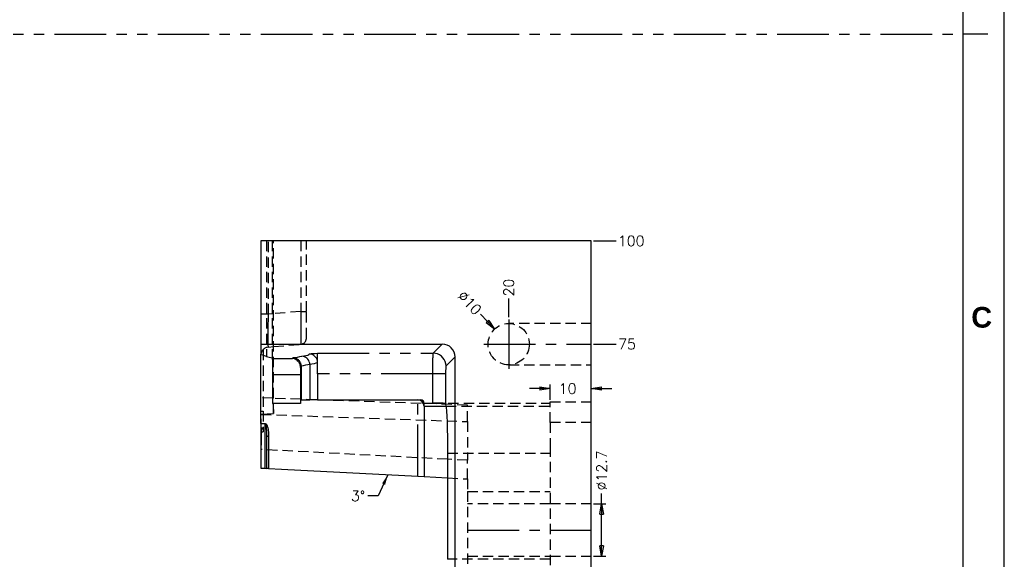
# Model space of a CAD drawing. Extents: x 2651 to 11825, y -3833 to 1075.
# Tile 25 of 256: x 3552 to 3791, y -3550 to -3420. Entities that reach past the tile are written whole.
import ezdxf

# ---------------------------------------------------------------- set-up
doc = ezdxf.new("R2010")
doc.units = 0
doc.header["$LTSCALE"] = 10
for name, pattern in [('CENTER', [2, 1.25, -0.25, 0.25, -0.25]), ('HIDDEN', [0.375, 0.25, -0.125]), ('PHANTOM', [2.5, 1.25, -0.25, 0.25, -0.25, 0.25, -0.25])]:
    doc.linetypes.add(name, pattern=pattern)
doc.layers.get('0').update_dxf_attribs({"linetype": 'CONTINUOUS'})
doc.layers.get('Defpoints').update_dxf_attribs({"linetype": 'CONTINUOUS'})
for name, color, linetype in [('BOX', 4, 'CONTINUOUS'), ('CEN', 1, 'CENTER'), ('COOL', 150, 'HIDDEN'), ('DIM', 3, 'CONTINUOUS'), ('DIVIDE', 5, 'PHANTOM'), ('LAYER_102', 7, 'CONTINUOUS')]:
    doc.layers.add(name, color=color, linetype=linetype)
doc.styles.get("Standard").update_dxf_attribs({"font": 'romans.shx'})
doc.dimstyles.new('1-1', dxfattribs={"dimtxt": 2.5, "dimasz": 2.5, "dimexe": 1, "dimexo": 0.5, "dimtad": 0, "dimrnd": 1.38778e-17, "dimzin": 9, "dimdsep": 46, "dimtxsty": 'Standard', "dimblk": 'CLOSED', "dimcen": 0, "dimclrd": 3, "dimclre": 3, "dimclrt": 3, "dimazin": 2, "dimtfac": 0.75, "dimtofl": 0, "dimtmove": 0, "dimatfit": 3, "dimfxl": 0, "dimtolj": 1, "dimarcsym": 0})

# ---------------------------------------------------------------- blocks, each defined once
blk = doc.blocks.new('*D656')
at = {"layer": 'Defpoints', "color": 0}
for p in [(3690.68, -3498.36), (3696.68, -3498.36), (3690.68, -3573.36)]:
    blk.add_point(p, dxfattribs=at)
at = {"layer": 'DIM', "color": 3, "lineweight": -2}
blk.add_line((3691.18, -3498.36), (3696.68, -3498.36), dxfattribs=at)
at = {"layer": 'DIM', "color": 3, "insert": (3699.33, -3498.36), "char_height": 2.5, "attachment_point": 5}
blk.add_mtext('\\A1;75', dxfattribs=at)
blk = doc.blocks.new('_Closed')
at = {"color": 0, "linetype": 'ByBlock', "lineweight": -2}
for p, q in [((-1, 0.167), (0, 0)), ((-1, 0.167), (-1, -0.167)), ((0, 0), (-1, -0.167)), ((0, 0), (-1, 0))]:
    blk.add_line(p, q, dxfattribs=at)
blk = doc.blocks.new('*D657')
at = {"layer": 'Defpoints', "color": 0}
for p in [(3690.68, -3473.36), (3696.68, -3473.36), (3690.68, -3573.36)]:
    blk.add_point(p, dxfattribs=at)
at = {"layer": 'DIM', "color": 3, "lineweight": -2}
blk.add_line((3691.18, -3473.36), (3696.68, -3473.36), dxfattribs=at)
at = {"layer": 'DIM', "color": 3, "insert": (3700.34, -3473.36), "char_height": 2.5, "attachment_point": 5}
blk.add_mtext('\\A1;100', dxfattribs=at)
blk = doc.blocks.new('*D641')
at = {"layer": 'Defpoints', "color": 0}
for p in [(3670.68, -3487.31), (3670.68, -3492.36), (3690.68, -3573.36)]:
    blk.add_point(p, dxfattribs=at)
at = {"layer": 'DIM', "color": 3, "lineweight": -2}
blk.add_line((3670.68, -3491.86), (3670.68, -3487.31), dxfattribs=at)
at = {"layer": 'DIM', "color": 3, "insert": (3670.68, -3484.66), "char_height": 2.5, "attachment_point": 5, "rotation": 90}
blk.add_mtext('\\A1;20', dxfattribs=at)
blk = doc.blocks.new('*D642')
at = {"layer": 'Defpoints', "color": 0}
for p in [(3690.68, -3537.01), (3690.68, -3549.71), (3693.18, -3549.71)]:
    blk.add_point(p, dxfattribs=at)
at = {"layer": 'DIM', "color": 3, "lineweight": -2}
for p, q in [((3693.18, -3537.01), (3693.18, -3534.51)), ((3691.18, -3537.01), (3694.18, -3537.01)), ((3693.18, -3547.21), (3693.18, -3539.51)), ((3691.18, -3549.71), (3694.18, -3549.71))]:
    blk.add_line(p, q, dxfattribs=at)
at = {"layer": 'DIM', "color": 3, "lineweight": -2, "xscale": 2.5, "yscale": 2.5, "zscale": 2.5}
for p, rotation in [((3693.18, -3537.01), 90), ((3693.18, -3549.71), 270)]:
    blk.add_blockref('_Closed', p, dxfattribs=dict(at, rotation=rotation))
at = {"layer": 'DIM', "color": 3, "insert": (3693.18, -3528.94), "char_height": 2.5, "attachment_point": 5, "rotation": 90}
blk.add_mtext('\\A1;%%c12.7', dxfattribs=at)
blk = doc.blocks.new('*D643')
at = {"layer": 'Defpoints', "color": 0}
for p in [(3667.25, -3494.72), (3674.12, -3501.99)]:
    blk.add_point(p, dxfattribs=at)
at = {"layer": 'DIM', "color": 3, "lineweight": -2}
blk.add_line((3663.81, -3491.09), (3665.53, -3492.91), dxfattribs=at)
at = {"layer": 'DIM', "color": 3, "lineweight": -2, "xscale": 2.5, "yscale": 2.5, "zscale": 2.5, "rotation": 313.3952427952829}
blk.add_blockref('_Closed', (3667.25, -3494.72), dxfattribs=at)
at = {"layer": 'DIM', "color": 3, "insert": (3661.22, -3488.35), "char_height": 2.5, "attachment_point": 5, "rotation": 313.3952}
blk.add_mtext('\\A1;∅10', dxfattribs=at)
blk = doc.blocks.new('dg')
at = {"color": 4}
blk.add_line((1136, 410), (1130, 410), dxfattribs=at)
at = {"layer": 'BOX', "color": 3}
for points in [[(0, 0), (1140, 0), (1140, 820), (0, 820)], [(10, 10), (1130, 10), (1130, 810), (10, 810)]]:
    blk.add_lwpolyline(points, close=True, dxfattribs=at)
at = {"color": 4, "insert": (1132, 344), "char_height": 5, "attachment_point": 1}
blk.add_mtext_dynamic_manual_height_columns('{\\fArial|b1|i0|c0|p34;\\C6;C}', width=6, gutter_width=12.5, heights=[0], dxfattribs=at)
blk = doc.blocks.new('*D3402')
at = {"layer": 'Defpoints', "color": 0}
for p in [(3690.68, -3509.11), (3680.68, -3512.36), (3690.68, -3512.36)]:
    blk.add_point(p, dxfattribs=at)
at = {"layer": 'DIM', "color": 3, "lineweight": -2}
for p, q in [((3678.18, -3509.11), (3675.68, -3509.11)), ((3680.68, -3511.86), (3680.68, -3508.11)), ((3690.68, -3511.86), (3690.68, -3508.11)), ((3693.18, -3509.11), (3695.68, -3509.11))]:
    blk.add_line(p, q, dxfattribs=at)
at = {"layer": 'DIM', "color": 3, "lineweight": -2, "xscale": 2.5, "yscale": 2.5, "zscale": 2.5}
blk.add_blockref('_Closed', (3680.68, -3509.11), dxfattribs=at)
at = {"layer": 'DIM', "color": 3, "lineweight": -2, "xscale": 2.5, "yscale": 2.5, "zscale": 2.5, "rotation": 180}
blk.add_blockref('_Closed', (3690.68, -3509.11), dxfattribs=at)
at = {"layer": 'DIM', "color": 3, "insert": (3684.94, -3509.11), "char_height": 2.5, "attachment_point": 5}
blk.add_mtext('\\A1;10', dxfattribs=at)

msp = doc.modelspace()

# ---------------------------------------------------------------- linework, layer by layer
at = {"layer": 'CEN'}
msp.add_line((3660.684, -3543.358), (3690.684, -3543.358), dxfattribs=at)
at = {"layer": 'COOL', "color": 1, "linetype": 'CENTER'}
for p, q in [((3670.684, -3492.358), (3670.684, -3504.358)), ((3664.684, -3498.358), (3690.684, -3498.358))]:
    msp.add_line(p, q, dxfattribs=at)
at = {"layer": 'COOL'}
for p, q in [((3690.684, -3493.358), (3670.684, -3493.358)), ((3670.684, -3503.358), (3690.684, -3503.358))]:
    msp.add_line(p, q, dxfattribs=at)
msp.add_circle((3670.684, -3498.358), 5, dxfattribs=at)
at = {"layer": 'DIVIDE', "color": 4}
msp.add_line((2660.684, -3423.358), (3780.684, -3423.358), dxfattribs=at)
at = {"layer": 'LAYER_102', "color": 0, "linetype": 'Continuous'}
for p, q in [((3690.684, -3473.358), (3610.684, -3473.358)), ((3610.684, -3473.358), (3610.684, -3498.358)), ((3690.684, -3673.358), (3690.684, -3473.358)), ((3610.684, -3498.358), (3654.588, -3498.358)), ((3610.684, -3498.358), (3610.684, -3500.795)), ((3610.684, -3515.297), (3610.684, -3500.795)), ((3613.407, -3501.678), (3613.484, -3501.831)), ((3624.368, -3502.754), (3624.368, -3500.547)), ((3657.684, -3645.262), (3657.684, -3501.454)), ((3620.433, -3503.649), (3620.433, -3503.678)), ((3620.433, -3503.678), (3620.433, -3511.826)), ((3624.368, -3505.54), (3624.368, -3502.754)), ((3624.368, -3502.754), (3624.368, -3502.759)), ((3613.583, -3512.709), (3613.583, -3505.825)), ((3620.258, -3505.825), (3620.258, -3512.709)), ((3624.368, -3505.54), (3624.368, -3511.826)), ((3620.433, -3511.826), (3622.493, -3511.826)), ((3622.493, -3511.826), (3622.521, -3511.826)), ((3622.521, -3511.826), (3622.526, -3511.826)), ((3622.556, -3511.826), (3622.526, -3511.826)), ((3624.368, -3511.826), (3622.556, -3511.826)), ((3624.368, -3511.826), (3649.417, -3511.826)), ((3620.258, -3512.709), (3613.583, -3512.709)), ((3650.194, -3513.381), (3650.194, -3512.604)), ((3650.194, -3512.604), (3652.305, -3512.604)), ((3650.194, -3513.381), (3655.471, -3513.381)), ((3650.194, -3513.381), (3650.194, -3530.429)), ((3610.684, -3515.297), (3613.74, -3515.145)), ((3610.684, -3517.592), (3610.684, -3515.297)), ((3610.684, -3517.592), (3610.684, -3517.632)), ((3610.684, -3517.632), (3610.684, -3518.91)), ((3610.704, -3518.91), (3610.684, -3518.91)), ((3610.704, -3518.91), (3610.704, -3522.807)), ((3610.704, -3519.172), (3610.684, -3519.172)), ((3610.684, -3519.172), (3610.684, -3522.807)), ((3612.109, -3528.433), (3612.109, -3520.436)), ((3610.684, -3522.807), (3610.684, -3528.358)), ((3610.684, -3522.807), (3610.704, -3522.807)), ((3655.885, -3524.78), (3655.885, -3550.436)), ((3610.684, -3528.358), (3611.72, -3528.412)), ((3611.72, -3528.412), (3612.109, -3528.433)), ((3612.498, -3528.453), (3612.109, -3528.433)), ((3612.498, -3528.453), (3615.684, -3528.62)), ((3615.684, -3528.62), (3648.639, -3530.347)), ((3648.639, -3530.347), (3650.194, -3530.429)), ((3650.194, -3530.429), (3655.885, -3530.727))]:
    msp.add_line(p, q, dxfattribs=at)
at = {"layer": 'LAYER_102', "color": 6, "linetype": 'HIDDEN'}
for p, q in [((3612.02, -3473.358), (3612.02, -3501.316)), ((3612.51, -3491.104), (3612.51, -3473.358)), ((3613.407, -3473.358), (3613.407, -3501.678)), ((3613.74, -3515.145), (3613.74, -3473.358)), ((3620.315, -3473.358), (3620.315, -3490.421)), ((3621.684, -3490.421), (3621.684, -3473.358)), ((3620.315, -3490.421), (3613.74, -3490.996)), ((3620.315, -3490.421), (3621.684, -3490.421)), ((3621.684, -3496.896), (3621.684, -3490.421)), ((3612.51, -3491.104), (3610.684, -3491.104)), ((3613.74, -3490.996), (3612.51, -3491.104)), ((3611.184, -3499.743), (3611.184, -3514.62)), ((3612.51, -3499.073), (3613.74, -3498.966)), ((3613.74, -3498.966), (3620.315, -3498.39)), ((3624.375, -3502.757), (3624.374, -3502.697)), ((3613.583, -3511.459), (3610.684, -3511.358)), ((3613.74, -3511.465), (3613.583, -3511.459)), ((3624.1, -3511.826), (3613.74, -3511.465)), ((3660.684, -3513.104), (3624.1, -3511.826)), ((3652.305, -3512.604), (3680.684, -3512.604)), ((3655.471, -3513.381), (3680.684, -3513.381)), ((3660.684, -3517.102), (3660.684, -3513.104)), ((3680.684, -3512.358), (3690.684, -3512.358)), ((3680.684, -3517.358), (3680.684, -3512.358)), ((3610.684, -3514.62), (3611.184, -3514.62)), ((3610.684, -3515.243), (3610.704, -3515.243)), ((3610.684, -3515.356), (3660.684, -3517.102)), ((3610.704, -3518.91), (3610.704, -3515.243)), ((3611.184, -3514.62), (3611.184, -3518.717)), ((3611.184, -3518.684), (3610.684, -3518.684)), ((3610.684, -3518.91), (3610.684, -3519.172)), ((3611.184, -3518.717), (3610.704, -3518.717)), ((3610.704, -3518.853), (3611.184, -3518.853)), ((3611.184, -3518.717), (3611.184, -3518.853)), ((3611.184, -3518.853), (3611.184, -3519.62)), ((3660.684, -3517.102), (3660.684, -3526.48)), ((3680.684, -3517.358), (3680.684, -3523.123)), ((3690.684, -3517.358), (3680.684, -3517.358)), ((3610.704, -3519.62), (3611.184, -3519.62)), ((3680.684, -3523.123), (3680.684, -3623.593)), ((3655.885, -3526.229), (3610.684, -3523.86)), ((3655.885, -3524.78), (3680.684, -3524.78)), ((3612.109, -3528.433), (3612.032, -3528.429)), ((3612.197, -3528.437), (3612.109, -3528.433)), ((3660.684, -3526.48), (3655.885, -3526.229)), ((3660.684, -3530.978), (3660.684, -3526.48)), ((3655.885, -3530.727), (3660.684, -3530.978)), ((3660.684, -3530.978), (3660.684, -3534.014)), ((3660.684, -3534.014), (3680.684, -3534.014)), ((3660.684, -3534.014), (3660.684, -3555.738)), ((3680.684, -3537.008), (3660.684, -3537.008)), ((3690.684, -3537.008), (3680.684, -3537.008)), ((3660.684, -3549.708), (3680.684, -3549.708)), ((3680.684, -3549.708), (3690.684, -3549.708)), ((3680.684, -3550.436), (3655.885, -3550.436))]:
    msp.add_line(p, q, dxfattribs=at)
at = {"layer": 'LAYER_102', "color": 253, "linetype": 'PHANTOM'}
for p, q in [((3652.399, -3500.547), (3654.588, -3498.358)), ((3613.484, -3501.831), (3618.359, -3501.831)), ((3618.359, -3501.831), (3618.441, -3501.666)), ((3624.368, -3500.547), (3652.399, -3500.547)), ((3657.684, -3501.454), (3655.495, -3503.643)), ((3620.433, -3503.678), (3620.269, -3504.006)), ((3622.521, -3503.287), (3622.521, -3511.826)), ((3620.258, -3505.825), (3613.583, -3505.825)), ((3652.305, -3505.54), (3624.368, -3505.54)), ((3655.401, -3505.54), (3652.305, -3505.54)), ((3652.305, -3512.604), (3652.305, -3505.54)), ((3655.401, -3505.54), (3655.401, -3512.963)), ((3648.639, -3530.347), (3648.639, -3511.826)), ((3610.684, -3517.592), (3611.72, -3517.592)), ((3611.72, -3517.632), (3610.684, -3517.632)), ((3611.72, -3517.592), (3611.72, -3517.632)), ((3611.72, -3528.412), (3611.72, -3517.632)), ((3612.498, -3520.692), (3612.498, -3528.453))]:
    msp.add_line(p, q, dxfattribs=at)
at = {"layer": 'LAYER_102', "color": 6, "linetype": 'HIDDEN'}
for points in [[(3620.315, -3490.421, 0), (3620.327, -3491.201, 0), (3620.337, -3491.973, 0), (3620.347, -3492.732, 0), (3620.354, -3493.468, 0), (3620.36, -3494.175, 0), (3620.365, -3494.846, 0), (3620.367, -3495.475, 0), (3620.368, -3496.055, 0), (3620.367, -3496.581, 0), (3620.365, -3497.047, 0), (3620.36, -3497.449, 0), (3620.354, -3497.783, 0), (3620.347, -3498.046, 0), (3620.337, -3498.236, 0), (3620.327, -3498.351, 0), (3620.315, -3498.39, 0)], [(3612.51, -3499.073, 0), (3612.494, -3499.037, 0), (3612.48, -3498.924, 0), (3612.467, -3498.737, 0), (3612.457, -3498.476, 0), (3612.449, -3498.143, 0), (3612.443, -3497.742, 0), (3612.44, -3497.275, 0), (3612.439, -3496.749, 0), (3612.44, -3496.167, 0), (3612.443, -3495.536, 0), (3612.449, -3494.863, 0), (3612.457, -3494.154, 0), (3612.467, -3493.416, 0), (3612.48, -3492.656, 0), (3612.494, -3491.883, 0), (3612.51, -3491.104, 0)]]:
    msp.add_polyline3d(points, dxfattribs=at)
at = {"layer": 'LAYER_102', "color": 0, "linetype": 'Continuous'}
for points in [[(3612.02, -3501.316, 0), (3611.56, -3501.186, 0), (3611.127, -3501.055, 0), (3610.809, -3500.926, 0), (3610.717, -3500.861, 0), (3610.684, -3500.795, 0)], [(3612.02, -3501.316, 0), (3612.344, -3501.406, 0), (3612.688, -3501.497, 0), (3613.407, -3501.678, 0)], [(3613.583, -3505.825, 0), (3613.582, -3505.446, 0), (3613.581, -3505.07, 0), (3613.579, -3504.701, 0), (3613.576, -3504.342, 0), (3613.571, -3503.997, 0), (3613.566, -3503.668, 0), (3613.561, -3503.359, 0), (3613.554, -3503.071, 0), (3613.547, -3502.809, 0), (3613.539, -3502.573, 0), (3613.531, -3502.367, 0), (3613.522, -3502.192, 0), (3613.513, -3502.05, 0), (3613.503, -3501.942, 0), (3613.494, -3501.868, 0), (3613.484, -3501.831, 0)], [(3620.269, -3504.006, 0), (3620.264, -3503.827, 0), (3620.245, -3503.652, 0), (3620.212, -3503.484, 0), (3620.169, -3503.324, 0), (3620.115, -3503.172, 0), (3620.021, -3502.964, 0), (3619.909, -3502.774, 0), (3619.785, -3502.603, 0), (3619.65, -3502.45, 0), (3619.447, -3502.266, 0), (3619.232, -3502.115, 0), (3619.006, -3501.997, 0), (3618.775, -3501.91, 0), (3618.571, -3501.859, 0), (3618.366, -3501.831, 0), (3618.359, -3501.831, 0)], [(3620.433, -3503.649, 0), (3620.424, -3503.485, 0), (3620.401, -3503.321, 0), (3620.364, -3503.156, 0), (3620.312, -3502.993, 0), (3620.25, -3502.841, 0), (3620.174, -3502.692, 0), (3620.086, -3502.55, 0), (3619.984, -3502.413, 0), (3619.875, -3502.29, 0), (3619.755, -3502.173, 0), (3619.625, -3502.067, 0), (3619.485, -3501.971, 0), (3619.341, -3501.889, 0), (3619.19, -3501.819, 0), (3619.031, -3501.76, 0), (3618.866, -3501.715, 0), (3618.766, -3501.695, 0), (3618.664, -3501.68, 0), (3618.561, -3501.671, 0), (3618.458, -3501.666, 0), (3618.441, -3501.666, 0)], [(3624.368, -3502.754, 0), (3624.344, -3502.445, 0)], [(3620.258, -3512.709, 0), (3620.306, -3512.284, 0), (3620.356, -3511.997, 0), (3620.394, -3511.869, 0), (3620.433, -3511.826, 0)], [(3613.583, -3512.709, 0), (3613.624, -3513.177, 0), (3613.663, -3513.74, 0), (3613.702, -3514.397, 0), (3613.74, -3515.145, 0)], [(3655.401, -3512.963, 0), (3655.378, -3512.905, 0), (3655.335, -3512.851, 0), (3655.27, -3512.803, 0), (3655.183, -3512.761, 0), (3655.08, -3512.725, 0), (3654.957, -3512.696, 0), (3654.812, -3512.671, 0), (3654.648, -3512.651, 0), (3654.476, -3512.636, 0), (3654.287, -3512.625, 0), (3654.081, -3512.617, 0), (3653.861, -3512.611, 0), (3653.636, -3512.607, 0), (3653.401, -3512.605, 0), (3653.153, -3512.604, 0), (3652.896, -3512.604, 0), (3652.75, -3512.604, 0), (3652.603, -3512.604, 0), (3652.454, -3512.604, 0), (3652.305, -3512.604, 0)], [(3655.401, -3512.963, 0), (3655.501, -3513.61, 0), (3655.594, -3514.562, 0), (3655.677, -3515.795, 0), (3655.749, -3517.276, 0), (3655.807, -3518.963, 0), (3655.85, -3520.81, 0), (3655.876, -3522.767, 0), (3655.885, -3524.78, 0)]]:
    msp.add_polyline3d(points, dxfattribs=at)
at = {"layer": 'LAYER_102', "color": 253, "linetype": 'PHANTOM'}
for points in [[(3618.441, -3501.666, 0), (3618.742, -3501.616, 0), (3619.02, -3501.57, 0), (3619.567, -3501.477, 0), (3620.093, -3501.384, 0), (3620.588, -3501.29, 0)], [(3620.588, -3501.29, 0), (3621.101, -3501.19, 0), (3621.591, -3501.089, 0), (3622.007, -3500.988, 0), (3622.288, -3500.885, 0), (3622.363, -3500.821, 0), (3622.368, -3500.756, 0)], [(3622.521, -3503.287, 0), (3622.487, -3502.941, 0), (3622.396, -3502.604, 0), (3622.249, -3502.289, 0), (3622.052, -3502.003, 0), (3621.811, -3501.757, 0), (3621.532, -3501.558, 0), (3621.225, -3501.41, 0), (3620.898, -3501.32, 0), (3620.588, -3501.29, 0)], [(3622.368, -3500.756, 0), (3622.378, -3500.743, 0), (3622.406, -3500.73, 0), (3622.452, -3500.717, 0), (3622.532, -3500.701, 0), (3622.636, -3500.685, 0), (3622.76, -3500.67, 0), (3622.901, -3500.655, 0), (3623.335, -3500.617, 0), (3623.833, -3500.582, 0), (3624.361, -3500.547, 0), (3624.368, -3500.547, 0)], [(3624.344, -3502.445, 0), (3624.26, -3502.107, 0), (3624.119, -3501.789, 0), (3623.925, -3501.5, 0), (3623.683, -3501.249, 0), (3623.402, -3501.044, 0), (3623.088, -3500.89, 0), (3622.754, -3500.794, 0), (3622.407, -3500.757, 0), (3622.368, -3500.756, 0)], [(3652.305, -3505.54, 0), (3652.305, -3505.066, 0), (3652.307, -3504.597, 0), (3652.309, -3504.136, 0), (3652.312, -3503.687, 0), (3652.316, -3503.255, 0), (3652.321, -3502.844, 0), (3652.326, -3502.457, 0), (3652.332, -3502.098, 0), (3652.339, -3501.77, 0), (3652.347, -3501.476, 0), (3652.354, -3501.218, 0), (3652.363, -3500.999, 0), (3652.372, -3500.821, 0), (3652.381, -3500.686, 0), (3652.39, -3500.594, 0), (3652.399, -3500.547, 0)], [(3655.495, -3503.643, 0), (3655.447, -3503.105, 0), (3655.305, -3502.584, 0), (3655.076, -3502.095, 0), (3654.765, -3501.653, 0), (3654.383, -3501.271, 0), (3653.94, -3500.962, 0), (3653.45, -3500.734, 0), (3652.929, -3500.594, 0), (3652.399, -3500.547, 0)], [(3622.521, -3503.287, 0), (3622.521, -3503.287, 0), (3622.015, -3503.381, 0), (3621.48, -3503.474, 0), (3620.929, -3503.567, 0), (3620.433, -3503.649, 0), (3620.433, -3503.649, 0)], [(3624.363, -3502.818, 0), (3624.355, -3502.82, 0), (3624.279, -3502.882, 0), (3623.981, -3502.984, 0), (3623.535, -3503.087, 0), (3623.04, -3503.186, 0), (3622.521, -3503.287, 0), (3622.521, -3503.287, 0)], [(3655.495, -3503.643, 0), (3655.486, -3503.661, 0), (3655.476, -3503.695, 0), (3655.467, -3503.747, 0), (3655.459, -3503.814, 0), (3655.45, -3503.897, 0), (3655.442, -3503.995, 0), (3655.435, -3504.107, 0), (3655.428, -3504.231, 0), (3655.422, -3504.368, 0), (3655.416, -3504.515, 0), (3655.412, -3504.671, 0), (3655.408, -3504.835, 0), (3655.405, -3505.006, 0), (3655.402, -3505.181, 0), (3655.401, -3505.36, 0), (3655.401, -3505.54, 0)], [(3611.72, -3517.592, 0), (3611.734, -3517.592, 0), (3611.748, -3517.593, 0), (3611.761, -3517.595, 0), (3611.774, -3517.598, 0), (3611.787, -3517.601, 0), (3611.799, -3517.605, 0), (3611.818, -3517.612, 0), (3611.836, -3517.62, 0), (3611.852, -3517.629, 0), (3611.878, -3517.646, 0), (3611.902, -3517.664, 0), (3611.924, -3517.683, 0), (3611.944, -3517.702, 0), (3611.992, -3517.756, 0), (3612.032, -3517.813, 0), (3612.068, -3517.871, 0), (3612.157, -3518.051, 0), (3612.224, -3518.236, 0), (3612.325, -3518.617, 0), (3612.395, -3519.012, 0), (3612.475, -3519.833, 0), (3612.498, -3520.692, 0)], [(3612.109, -3520.436, 0), (3612.108, -3520.189, 0), (3612.103, -3519.859, 0), (3612.092, -3519.499, 0), (3612.078, -3519.198, 0), (3612.061, -3518.935, 0), (3612.044, -3518.735, 0), (3612.025, -3518.554, 0), (3612.004, -3518.392, 0), (3611.981, -3518.248, 0), (3611.907, -3517.917, 0), (3611.882, -3517.841, 0), (3611.85, -3517.763, 0), (3611.83, -3517.725, 0), (3611.807, -3517.689, 0), (3611.797, -3517.677, 0), (3611.787, -3517.666, 0), (3611.773, -3517.653, 0), (3611.769, -3517.65, 0), (3611.765, -3517.647, 0), (3611.762, -3517.644, 0), (3611.758, -3517.642, 0), (3611.753, -3517.64, 0), (3611.75, -3517.638, 0), (3611.747, -3517.637, 0), (3611.743, -3517.636, 0), (3611.739, -3517.635, 0), (3611.733, -3517.634, 0), (3611.727, -3517.633, 0), (3611.72, -3517.632, 0)], [(3612.498, -3520.692, 0), (3612.43, -3520.688, 0), (3612.365, -3520.676, 0), (3612.303, -3520.657, 0), (3612.248, -3520.632, 0), (3612.2, -3520.6, 0), (3612.161, -3520.564, 0), (3612.132, -3520.523, 0), (3612.115, -3520.48, 0), (3612.109, -3520.436, 0)]]:
    msp.add_polyline3d(points, dxfattribs=at)
at = {"layer": 'LAYER_102', "color": 6, "linetype": 'HIDDEN'}
for centre, radius, start, end in [((3620.184, -3496.896), 1.5, 275, 0), ((3612.684, -3501.066), 2, 95, 180)]:
    msp.add_arc(centre, radius, start, end, dxfattribs=at)
at = {"layer": 'LAYER_102', "color": 0, "linetype": 'Continuous'}
for centre, radius, start, end in [((3654.589, -3501.453), 3.096, 359.98538, 90.01462), ((3758.436, -3505.754), 138.178, 179.27546, 180.02964), ((3648.639, -3513.381), 1.554, 0, 90), ((3649.417, -3512.604), 0.777, 0, 90)]:
    msp.add_arc(centre, radius, start, end, dxfattribs=at)

# ---------------------------------------------------------------- block references
at = {"layer": 'DIM'}
msp.add_blockref('dg', (2650.684, -3833.358), dxfattribs=at)

# ---------------------------------------------------------------- texts
at = {"layer": 'DIM', "color": 3, "insert": (3635.917, -3535.089), "char_height": 2.5, "attachment_point": 6}
msp.add_mtext('\\A1;3%%d', dxfattribs=at)

# ---------------------------------------------------------------- dimensions: what is measured, and where the dimension line sits
at = {"layer": 'DIM'}
for feature_location, offset, dtype, picture, middle in [((3690.684, -3473.358), (6, 0), 0, '*D657', (3700.345, -3473.358)), ((3670.684, -3492.358), (0, 5.052), 1, '*D641', (3670.684, -3484.657)), ((3690.684, -3498.358), (6, 0), 0, '*D656', (3699.333, -3498.358))]:
    dim = msp.add_ordinate_dim(feature_location=feature_location, offset=offset, dtype=dtype, origin=(3690.684, -3573.358), dimstyle='1-1', dxfattribs=at)
    dim.commit()
    dim.dimension.update_dxf_attribs({"geometry": picture, "text_midpoint": middle})
dim = msp.add_diameter_dim_2p(p1=(3674.119, -3501.991), p2=(3667.249, -3494.725), dimstyle='1-1', dxfattribs=at)
dim.commit()
dim.dimension.update_dxf_attribs({"geometry": '*D643', "text_midpoint": (3661.217, -3488.345)})
dim = msp.add_linear_dim(base=(3690.684, -3509.109), p1=(3680.684, -3512.358), p2=(3690.684, -3512.358), dimstyle='1-1', dxfattribs=at)
dim.commit()
dim.dimension.update_dxf_attribs({"geometry": '*D3402', "text_midpoint": (3684.937, -3509.109), "dimtype": 160})
dim = msp.add_linear_dim(base=(3693.179, -3549.708), p1=(3690.684, -3537.008), p2=(3690.684, -3549.708), angle=90, text='%%c<>', dimstyle='1-1', dxfattribs=at)
dim.commit()
dim.dimension.update_dxf_attribs({"geometry": '*D642', "text_midpoint": (3693.179, -3528.942), "dimtype": 160})

# ---------------------------------------------------------------- leaders
at = {"layer": 'DIM', "annotation_type": 0, "has_hookline": 1, "hookline_direction": 1, "text_width": 2.619}
msp.add_leader([(3641.439, -3529.97), (3639.042, -3535.089), (3636.542, -3535.089)], dimstyle='1-1', dxfattribs=at)

doc.saveas('drawing.dxf')
